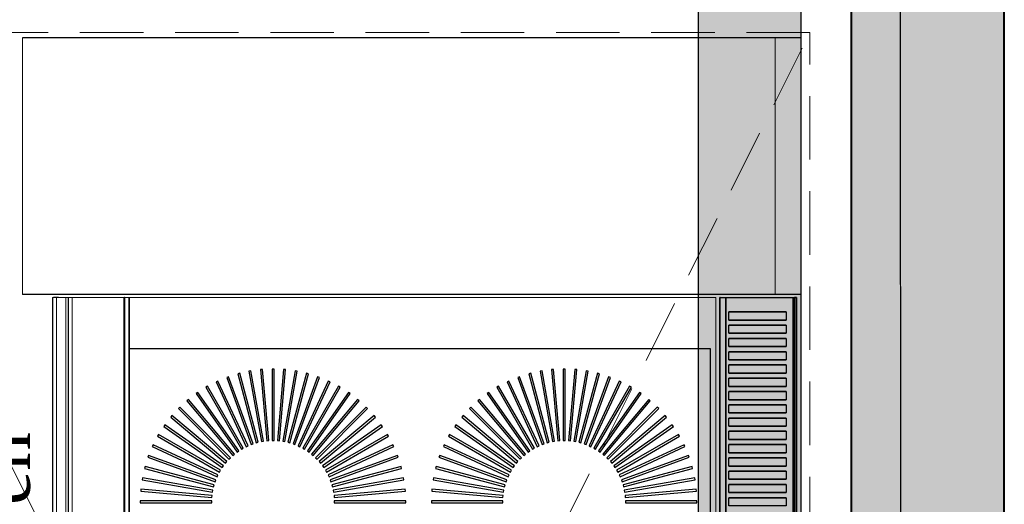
# Model space of a CAD drawing. Header units: millimetres. Extents: x 31882 to 271790, y -35693 to 24917.
# Tile 87 of 256: x 52875 to 53844, y 17766 to 18243. Entities that reach past the tile are written whole.
import ezdxf

# ---------------------------------------------------------------- set-up
doc = ezdxf.new("R2010")
doc.units = ezdxf.units.MM
doc.header["$MEASUREMENT"] = 0
doc.linetypes.add('( Dashed )', pattern=[0.75, 0.5, -0.25])
for name, color, linetype, lineweight in [('00 Structural', 2, 'Continuous', 25), ('A - TEXT', 7, 'Continuous', 13), ('CKD Equipments', 252, 'Continuous', 0), ('L5', 1, 'Continuous', 13), ('L8', 1, '( Dashed )', 15), ('WALL', 7, 'Continuous', 40)]:
    doc.layers.add(name, color=color, linetype=linetype, lineweight=lineweight)
for name, color, linetype in [('IQ_200_3D', 1, 'Continuous'), ('IQ_204_2D', 7, 'Continuous'), ('IQ_204_3D', 7, 'Continuous'), ('IQ_WHITE_3D', 7, 'Continuous'), ('xKAM-B3-01-Kitchen$0$A-FURN', 8, 'Continuous')]:
    doc.layers.add(name, color=color, linetype=linetype)
doc.styles.add('CKD_Dimension Text', font='BOOKOS.TTF', dxfattribs={"height": 50})

msp = doc.modelspace()

# ---------------------------------------------------------------- hatches: boundary and pattern name
at = {"ltscale": 0.25}
h = msp.add_hatch(color=206, dxfattribs=at)
h.dxf.hatch_style = 1
h.paths.add_polyline_path([(53741.59, 15081.84), (53741.6, 15001.99), (53843.76, 15001.99), (53843.53, 21116.32), (53741.36, 21116.32), (53741.59, 15155.85)])
h = msp.add_hatch(color=206, dxfattribs=at)
h.dxf.hatch_style = 1
h.paths.add_polyline_path([(53542.38, 15081.72), (53542.38, 15002.31), (53643.98, 15002.31), (53643.98, 21082.65), (53542.38, 21082.65), (53542.38, 15155.31)])
at = {"ltscale": 0.25, "true_color": 0xadddf7}
h = msp.add_hatch(color=141, dxfattribs=at)
h.dxf.hatch_style = 1
h.paths.add_polyline_path([(53843.95, 21039.18), (53693.21, 21039.18), (53693.21, 14191.28), (53843.95, 14191.28)])

# ---------------------------------------------------------------- linework, layer by layer
at = {"layer": '00 Structural', "ltscale": 0.25}
for points in [[(53843.76, 15001.99), (53843.53, 21116.32), (53741.36, 21116.32), (53741.36, 21114.71)], [(53643.98, 15002.31), (53643.98, 21082.65), (53542.38, 21082.65), (53542.38, 21081.05)], [(53741.37, 20961.42), (53741.6, 15001.99)], [(53542.38, 20928.62), (53542.38, 15002.31)]]:
    msp.add_lwpolyline(points, dxfattribs=at)
at = {"layer": 'CKD Equipments'}
for p, q in [((52877.27, 18225.5), (52877.27, 17972.65)), ((53618.36, 17972.65), (53618.36, 18225.5)), ((53643.5, 18225.5), (53643.5, 17972.65))]:
    msp.add_line(p, q, dxfattribs=at)
at = {"layer": 'IQ_200_3D'}
for points, invisible_edges in [([(52912.56, 17969.58, 902.79), (52907.75, 17969.58, 896.93), (52907.75, 17165.14, 896.93), (52912.56, 17165.14, 902.79)], 10), ([(52977.32, 17969.58, 817.6), (52977.78, 17969.58, 816.98), (52977.78, 17165.14, 816.98), (52977.32, 17165.14, 817.6)], 2), ([(52977.78, 17969.58, 816.98), (52978.03, 17969.58, 816.26), (52978.03, 17165.14, 816.26), (52977.78, 17165.14, 816.98)], 10), ([(52978.04, 17969.58, 815.49), (52977.82, 17969.58, 814.76), (52977.82, 17165.14, 814.76), (52978.04, 17165.14, 815.49)], 8), ([(52978.03, 17969.58, 816.26), (52978.04, 17969.58, 815.49), (52978.04, 17165.14, 815.49), (52978.03, 17165.14, 816.26)], 10), ([(53564.12, 17969.58, 923.19), (53563.91, 17969.58, 922.66), (53563.91, 17567.36, 922.66), (53564.12, 17567.36, 923.19)], 2), ([(53563.91, 17969.58, 922.66), (53563.91, 17969.58, 922.09), (53563.91, 17567.36, 922.09), (53563.91, 17567.36, 922.66)], 10), ([(53563.91, 17969.58, 922.09), (53564.13, 17969.58, 921.57), (53564.13, 17567.36, 921.57), (53563.91, 17567.36, 922.09)], 10), ([(53564.12, 17969.58, 923.19), (53568.11, 17969.58, 929.18), (53568.11, 17567.36, 929.18), (53564.12, 17567.36, 923.19)], 2), ([(53564.13, 17969.58, 921.57), (53564.53, 17969.58, 921.16), (53564.53, 17567.36, 921.16), (53564.13, 17567.36, 921.57)], 10), ([(53564.53, 17969.58, 921.16), (53565.76, 17969.58, 920.68), (53565.76, 17567.36, 920.68), (53564.53, 17567.36, 921.16)], 10), ([(53565.76, 17969.58, 920.68), (53567.04, 17969.58, 920.34), (53567.04, 17567.36, 920.34), (53565.76, 17567.36, 920.68)], 10), ([(53567.04, 17969.58, 920.34), (53568.35, 17969.58, 920.14), (53568.35, 17567.36, 920.14), (53567.04, 17567.36, 920.34)], 10), ([(53568.11, 17969.58, 929.18), (53572.61, 17969.58, 934.79), (53572.61, 17955.5, 934.79), (53568.11, 17955.5, 929.18)], 14), ([(53568.35, 17969.58, 920.14), (53569.68, 17969.58, 920.08), (53569.68, 17567.36, 920.08), (53568.35, 17567.36, 920.14)], 8), ([(53572.61, 17969.58, 934.79), (53577.57, 17969.58, 940), (53577.57, 17955.5, 940), (53572.61, 17955.5, 934.79)], 10), ([(53577.57, 17969.58, 940), (53582.97, 17969.58, 944.76), (53582.97, 17955.5, 944.76), (53577.57, 17955.5, 940)], 10), ([(53582.97, 17969.58, 944.76), (53588.75, 17969.58, 949.04), (53588.75, 17955.5, 949.04), (53582.97, 17955.5, 944.76)], 10), ([(53588.75, 17969.58, 949.04), (53594.88, 17969.58, 952.8), (53594.88, 17955.5, 952.8), (53588.75, 17955.5, 949.04)], 10), ([(53594.88, 17969.58, 952.8), (53601.32, 17969.58, 956.03), (53601.32, 17955.5, 956.03), (53594.88, 17955.5, 952.8)], 10), ([(53601.32, 17969.58, 956.03), (53608, 17969.58, 958.68), (53608, 17955.5, 958.68), (53601.32, 17955.5, 956.03)], 10), ([(53608, 17969.58, 958.68), (53614.89, 17969.58, 960.75), (53614.89, 17955.5, 960.75), (53608, 17955.5, 958.68)], 10), ([(53614.89, 17969.58, 960.75), (53621.93, 17969.58, 962.22), (53621.93, 17955.5, 962.22), (53614.89, 17955.5, 960.75)], 10), ([(53621.93, 17969.58, 962.22), (53629.08, 17969.58, 963.08), (53629.08, 17955.5, 963.08), (53621.93, 17955.5, 962.22)], 10), ([(53629.08, 17969.58, 963.08), (53637.31, 17969.58, 963.32), (53637.31, 17955.5, 963.32), (53629.08, 17955.5, 963.08)], 12), ([(53636.1, 17969.58, 920.08), (53636.77, 17969.58, 920.06), (53636.77, 17567.36, 920.06), (53636.1, 17567.36, 920.08)], 2), ([(53636.77, 17969.58, 920.06), (53637.44, 17969.58, 920.15), (53637.44, 17567.36, 920.15), (53636.77, 17567.36, 920.06)], 10), ([(53638.07, 17969.58, 963.16), (53637.31, 17969.58, 963.32), (53637.31, 17567.36, 963.32), (53638.07, 17567.36, 963.16)], 8), ([(53637.44, 17969.58, 920.15), (53638.08, 17969.58, 920.35), (53638.08, 17567.36, 920.35), (53637.44, 17567.36, 920.15)], 10), ([(53638.72, 17969.58, 962.72), (53638.07, 17969.58, 963.16), (53638.07, 17567.36, 963.16), (53638.72, 17567.36, 962.72)], 10), ([(53638.08, 17969.58, 920.35), (53638.68, 17969.58, 920.66), (53638.68, 17567.36, 920.66), (53638.08, 17567.36, 920.35)], 10), ([(53638.68, 17969.58, 920.66), (53638.94, 17969.58, 920.97), (53638.94, 17567.36, 920.97), (53638.68, 17567.36, 920.66)], 10), ([(53639.15, 17969.58, 962.07), (53638.72, 17969.58, 962.72), (53638.72, 17567.36, 962.72), (53639.15, 17567.36, 962.07)], 10), ([(53638.94, 17969.58, 920.97), (53639.14, 17969.58, 921.32), (53639.14, 17567.36, 921.32), (53638.94, 17567.36, 920.97)], 10), ([(53639.14, 17969.58, 921.32), (53639.26, 17969.58, 921.7), (53639.26, 17567.36, 921.7), (53639.14, 17567.36, 921.32)], 10), ([(53639.3, 17969.58, 961.31), (53639.15, 17969.58, 962.07), (53639.15, 17567.36, 962.07), (53639.3, 17567.36, 961.31)], 2), ([(53639.26, 17969.58, 921.7), (53639.3, 17969.58, 922.11), (53639.3, 17567.36, 922.11), (53639.26, 17567.36, 921.7)], 8), ([(53568.11, 17955.5, 929.18), (53568.11, 17947.46, 929.18), (53572.61, 17947.46, 934.79), (53572.61, 17955.5, 934.79)], 11), ([(53629.08, 17955.5, 963.08), (53629.08, 17947.46, 963.08), (53637.31, 17947.46, 963.32), (53637.31, 17955.5, 963.32)], 10), ([(53572.61, 17947.46, 934.79), (53577.57, 17947.46, 940), (53577.57, 17942.43, 940), (53572.61, 17942.43, 934.79)], 10), ([(53577.57, 17947.46, 940), (53582.97, 17947.46, 944.76), (53582.97, 17942.43, 944.76), (53577.57, 17942.43, 940)], 10), ([(53582.97, 17947.46, 944.76), (53588.75, 17947.46, 949.04), (53588.75, 17942.43, 949.04), (53582.97, 17942.43, 944.76)], 10), ([(53588.75, 17947.46, 949.04), (53594.88, 17947.46, 952.8), (53594.88, 17942.43, 952.8), (53588.75, 17942.43, 949.04)], 10), ([(53594.88, 17947.46, 952.8), (53601.32, 17947.46, 956.03), (53601.32, 17942.43, 956.03), (53594.88, 17942.43, 952.8)], 10), ([(53601.32, 17947.46, 956.03), (53608, 17947.46, 958.68), (53608, 17942.43, 958.68), (53601.32, 17942.43, 956.03)], 10), ([(53608, 17947.46, 958.68), (53614.89, 17947.46, 960.75), (53614.89, 17942.43, 960.75), (53608, 17942.43, 958.68)], 10), ([(53614.89, 17947.46, 960.75), (53621.93, 17947.46, 962.22), (53621.93, 17942.43, 962.22), (53614.89, 17942.43, 960.75)], 10), ([(53621.93, 17947.46, 962.22), (53629.08, 17947.46, 963.08), (53629.08, 17942.43, 963.08), (53621.93, 17942.43, 962.22)], 10), ([(53637.31, 17947.46, 963.32), (53637.31, 17942.43, 963.32), (53629.08, 17942.43, 963.08), (53629.08, 17947.46, 963.08)], 14), ([(53568.11, 17942.43, 929.18), (53568.11, 17934.39, 929.18), (53572.61, 17934.39, 934.79), (53572.61, 17942.43, 934.79)], 11), ([(53629.08, 17942.43, 963.08), (53629.08, 17934.39, 963.08), (53637.31, 17934.39, 963.32), (53637.31, 17942.43, 963.32)], 10), ([(53568.11, 17929.36, 929.18), (53568.11, 17921.31, 929.18), (53572.61, 17921.31, 934.79), (53572.61, 17929.36, 934.79)], 11), ([(53572.61, 17934.39, 934.79), (53577.57, 17934.39, 940), (53577.57, 17929.36, 940), (53572.61, 17929.36, 934.79)], 10), ([(53577.57, 17934.39, 940), (53582.97, 17934.39, 944.76), (53582.97, 17929.36, 944.76), (53577.57, 17929.36, 940)], 10), ([(53582.97, 17934.39, 944.76), (53588.75, 17934.39, 949.04), (53588.75, 17929.36, 949.04), (53582.97, 17929.36, 944.76)], 10), ([(53588.75, 17934.39, 949.04), (53594.88, 17934.39, 952.8), (53594.88, 17929.36, 952.8), (53588.75, 17929.36, 949.04)], 10), ([(53594.88, 17934.39, 952.8), (53601.32, 17934.39, 956.03), (53601.32, 17929.36, 956.03), (53594.88, 17929.36, 952.8)], 10), ([(53601.32, 17934.39, 956.03), (53608, 17934.39, 958.68), (53608, 17929.36, 958.68), (53601.32, 17929.36, 956.03)], 10), ([(53608, 17934.39, 958.68), (53614.89, 17934.39, 960.75), (53614.89, 17929.36, 960.75), (53608, 17929.36, 958.68)], 10), ([(53614.89, 17934.39, 960.75), (53621.93, 17934.39, 962.22), (53621.93, 17929.36, 962.22), (53614.89, 17929.36, 960.75)], 10), ([(53621.93, 17934.39, 962.22), (53629.08, 17934.39, 963.08), (53629.08, 17929.36, 963.08), (53621.93, 17929.36, 962.22)], 10), ([(53637.31, 17934.39, 963.32), (53637.31, 17929.36, 963.32), (53629.08, 17929.36, 963.08), (53629.08, 17934.39, 963.08)], 14), ([(53629.08, 17929.36, 963.08), (53629.08, 17921.31, 963.08), (53637.31, 17921.31, 963.32), (53637.31, 17929.36, 963.32)], 10), ([(53568.11, 17916.29, 929.18), (53568.11, 17908.24, 929.18), (53572.61, 17908.24, 934.79), (53572.61, 17916.29, 934.79)], 11), ([(53572.61, 17921.31, 934.79), (53577.57, 17921.31, 940), (53577.57, 17916.29, 940), (53572.61, 17916.29, 934.79)], 10), ([(53577.57, 17921.31, 940), (53582.97, 17921.31, 944.76), (53582.97, 17916.29, 944.76), (53577.57, 17916.29, 940)], 10), ([(53582.97, 17921.31, 944.76), (53588.75, 17921.31, 949.04), (53588.75, 17916.29, 949.04), (53582.97, 17916.29, 944.76)], 10), ([(53588.75, 17921.31, 949.04), (53594.88, 17921.31, 952.8), (53594.88, 17916.29, 952.8), (53588.75, 17916.29, 949.04)], 10), ([(53594.88, 17921.31, 952.8), (53601.32, 17921.31, 956.03), (53601.32, 17916.29, 956.03), (53594.88, 17916.29, 952.8)], 10), ([(53601.32, 17921.31, 956.03), (53608, 17921.31, 958.68), (53608, 17916.29, 958.68), (53601.32, 17916.29, 956.03)], 10), ([(53608, 17921.31, 958.68), (53614.89, 17921.31, 960.75), (53614.89, 17916.29, 960.75), (53608, 17916.29, 958.68)], 10), ([(53614.89, 17921.31, 960.75), (53621.93, 17921.31, 962.22), (53621.93, 17916.29, 962.22), (53614.89, 17916.29, 960.75)], 10), ([(53621.93, 17921.31, 962.22), (53629.08, 17921.31, 963.08), (53629.08, 17916.29, 963.08), (53621.93, 17916.29, 962.22)], 10), ([(53637.31, 17921.31, 963.32), (53637.31, 17916.29, 963.32), (53629.08, 17916.29, 963.08), (53629.08, 17921.31, 963.08)], 14), ([(53629.08, 17916.29, 963.08), (53629.08, 17908.24, 963.08), (53637.31, 17908.24, 963.32), (53637.31, 17916.29, 963.32)], 10), ([(53572.61, 17908.24, 934.79), (53577.57, 17908.24, 940), (53577.57, 17903.21, 940), (53572.61, 17903.21, 934.79)], 10), ([(53577.57, 17908.24, 940), (53582.97, 17908.24, 944.76), (53582.97, 17903.21, 944.76), (53577.57, 17903.21, 940)], 10), ([(53582.97, 17908.24, 944.76), (53588.75, 17908.24, 949.04), (53588.75, 17903.21, 949.04), (53582.97, 17903.21, 944.76)], 10), ([(53588.75, 17908.24, 949.04), (53594.88, 17908.24, 952.8), (53594.88, 17903.21, 952.8), (53588.75, 17903.21, 949.04)], 10), ([(53594.88, 17908.24, 952.8), (53601.32, 17908.24, 956.03), (53601.32, 17903.21, 956.03), (53594.88, 17903.21, 952.8)], 10), ([(53601.32, 17908.24, 956.03), (53608, 17908.24, 958.68), (53608, 17903.21, 958.68), (53601.32, 17903.21, 956.03)], 10), ([(53608, 17908.24, 958.68), (53614.89, 17908.24, 960.75), (53614.89, 17903.21, 960.75), (53608, 17903.21, 958.68)], 10), ([(53614.89, 17908.24, 960.75), (53621.93, 17908.24, 962.22), (53621.93, 17903.21, 962.22), (53614.89, 17903.21, 960.75)], 10), ([(53621.93, 17908.24, 962.22), (53629.08, 17908.24, 963.08), (53629.08, 17903.21, 963.08), (53621.93, 17903.21, 962.22)], 10), ([(53637.31, 17908.24, 963.32), (53637.31, 17903.21, 963.32), (53629.08, 17903.21, 963.08), (53629.08, 17908.24, 963.08)], 14), ([(53568.11, 17903.21, 929.18), (53568.11, 17895.17, 929.18), (53572.61, 17895.17, 934.79), (53572.61, 17903.21, 934.79)], 11), ([(53629.08, 17903.21, 963.08), (53629.08, 17895.17, 963.08), (53637.31, 17895.17, 963.32), (53637.31, 17903.21, 963.32)], 10), ([(53568.11, 17890.14, 929.18), (53568.11, 17882.1, 929.18), (53572.61, 17882.1, 934.79), (53572.61, 17890.14, 934.79)], 11), ([(53572.61, 17895.17, 934.79), (53577.57, 17895.17, 940), (53577.57, 17890.14, 940), (53572.61, 17890.14, 934.79)], 10), ([(53577.57, 17895.17, 940), (53582.97, 17895.17, 944.76), (53582.97, 17890.14, 944.76), (53577.57, 17890.14, 940)], 10), ([(53582.97, 17895.17, 944.76), (53588.75, 17895.17, 949.04), (53588.75, 17890.14, 949.04), (53582.97, 17890.14, 944.76)], 10), ([(53588.75, 17895.17, 949.04), (53594.88, 17895.17, 952.8), (53594.88, 17890.14, 952.8), (53588.75, 17890.14, 949.04)], 10), ([(53594.88, 17895.17, 952.8), (53601.32, 17895.17, 956.03), (53601.32, 17890.14, 956.03), (53594.88, 17890.14, 952.8)], 10), ([(53601.32, 17895.17, 956.03), (53608, 17895.17, 958.68), (53608, 17890.14, 958.68), (53601.32, 17890.14, 956.03)], 10), ([(53608, 17895.17, 958.68), (53614.89, 17895.17, 960.75), (53614.89, 17890.14, 960.75), (53608, 17890.14, 958.68)], 10), ([(53614.89, 17895.17, 960.75), (53621.93, 17895.17, 962.22), (53621.93, 17890.14, 962.22), (53614.89, 17890.14, 960.75)], 10), ([(53621.93, 17895.17, 962.22), (53629.08, 17895.17, 963.08), (53629.08, 17890.14, 963.08), (53621.93, 17890.14, 962.22)], 10), ([(53637.31, 17895.17, 963.32), (53637.31, 17890.14, 963.32), (53629.08, 17890.14, 963.08), (53629.08, 17895.17, 963.08)], 14), ([(53629.08, 17890.14, 963.08), (53629.08, 17882.1, 963.08), (53637.31, 17882.1, 963.32), (53637.31, 17890.14, 963.32)], 10), ([(53568.11, 17877.07, 929.18), (53568.11, 17869.02, 929.18), (53572.61, 17869.02, 934.79), (53572.61, 17877.07, 934.79)], 11), ([(53572.61, 17882.1, 934.79), (53577.57, 17882.1, 940), (53577.57, 17877.07, 940), (53572.61, 17877.07, 934.79)], 10), ([(53577.57, 17882.1, 940), (53582.97, 17882.1, 944.76), (53582.97, 17877.07, 944.76), (53577.57, 17877.07, 940)], 10), ([(53582.97, 17882.1, 944.76), (53588.75, 17882.1, 949.04), (53588.75, 17877.07, 949.04), (53582.97, 17877.07, 944.76)], 10), ([(53588.75, 17882.1, 949.04), (53594.88, 17882.1, 952.8), (53594.88, 17877.07, 952.8), (53588.75, 17877.07, 949.04)], 10), ([(53594.88, 17882.1, 952.8), (53601.32, 17882.1, 956.03), (53601.32, 17877.07, 956.03), (53594.88, 17877.07, 952.8)], 10), ([(53601.32, 17882.1, 956.03), (53608, 17882.1, 958.68), (53608, 17877.07, 958.68), (53601.32, 17877.07, 956.03)], 10), ([(53608, 17882.1, 958.68), (53614.89, 17882.1, 960.75), (53614.89, 17877.07, 960.75), (53608, 17877.07, 958.68)], 10), ([(53614.89, 17882.1, 960.75), (53621.93, 17882.1, 962.22), (53621.93, 17877.07, 962.22), (53614.89, 17877.07, 960.75)], 10), ([(53621.93, 17882.1, 962.22), (53629.08, 17882.1, 963.08), (53629.08, 17877.07, 963.08), (53621.93, 17877.07, 962.22)], 10), ([(53637.31, 17882.1, 963.32), (53637.31, 17877.07, 963.32), (53629.08, 17877.07, 963.08), (53629.08, 17882.1, 963.08)], 14), ([(53629.08, 17877.07, 963.08), (53629.08, 17869.02, 963.08), (53637.31, 17869.02, 963.32), (53637.31, 17877.07, 963.32)], 10), ([(53572.61, 17869.02, 934.79), (53577.57, 17869.02, 940), (53577.57, 17864, 940), (53572.61, 17864, 934.79)], 10), ([(53577.57, 17869.02, 940), (53582.97, 17869.02, 944.76), (53582.97, 17864, 944.76), (53577.57, 17864, 940)], 10), ([(53582.97, 17869.02, 944.76), (53588.75, 17869.02, 949.04), (53588.75, 17864, 949.04), (53582.97, 17864, 944.76)], 10), ([(53588.75, 17869.02, 949.04), (53594.88, 17869.02, 952.8), (53594.88, 17864, 952.8), (53588.75, 17864, 949.04)], 10), ([(53594.88, 17869.02, 952.8), (53601.32, 17869.02, 956.03), (53601.32, 17864, 956.03), (53594.88, 17864, 952.8)], 10), ([(53601.32, 17869.02, 956.03), (53608, 17869.02, 958.68), (53608, 17864, 958.68), (53601.32, 17864, 956.03)], 10), ([(53608, 17869.02, 958.68), (53614.89, 17869.02, 960.75), (53614.89, 17864, 960.75), (53608, 17864, 958.68)], 10), ([(53614.89, 17869.02, 960.75), (53621.93, 17869.02, 962.22), (53621.93, 17864, 962.22), (53614.89, 17864, 960.75)], 10), ([(53621.93, 17869.02, 962.22), (53629.08, 17869.02, 963.08), (53629.08, 17864, 963.08), (53621.93, 17864, 962.22)], 10), ([(53637.31, 17869.02, 963.32), (53637.31, 17864, 963.32), (53629.08, 17864, 963.08), (53629.08, 17869.02, 963.08)], 14), ([(53568.11, 17864, 929.18), (53568.11, 17855.95, 929.18), (53572.61, 17855.95, 934.79), (53572.61, 17864, 934.79)], 11), ([(53629.08, 17864, 963.08), (53629.08, 17855.95, 963.08), (53637.31, 17855.95, 963.32), (53637.31, 17864, 963.32)], 10), ([(53568.11, 17850.92, 929.18), (53568.11, 17842.88, 929.18), (53572.61, 17842.88, 934.79), (53572.61, 17850.92, 934.79)], 11), ([(53572.61, 17855.95, 934.79), (53577.57, 17855.95, 940), (53577.57, 17850.92, 940), (53572.61, 17850.92, 934.79)], 10), ([(53577.57, 17855.95, 940), (53582.97, 17855.95, 944.76), (53582.97, 17850.92, 944.76), (53577.57, 17850.92, 940)], 10), ([(53582.97, 17855.95, 944.76), (53588.75, 17855.95, 949.04), (53588.75, 17850.92, 949.04), (53582.97, 17850.92, 944.76)], 10), ([(53588.75, 17855.95, 949.04), (53594.88, 17855.95, 952.8), (53594.88, 17850.92, 952.8), (53588.75, 17850.92, 949.04)], 10), ([(53594.88, 17855.95, 952.8), (53601.32, 17855.95, 956.03), (53601.32, 17850.92, 956.03), (53594.88, 17850.92, 952.8)], 10), ([(53601.32, 17855.95, 956.03), (53608, 17855.95, 958.68), (53608, 17850.92, 958.68), (53601.32, 17850.92, 956.03)], 10), ([(53608, 17855.95, 958.68), (53614.89, 17855.95, 960.75), (53614.89, 17850.92, 960.75), (53608, 17850.92, 958.68)], 10), ([(53614.89, 17855.95, 960.75), (53621.93, 17855.95, 962.22), (53621.93, 17850.92, 962.22), (53614.89, 17850.92, 960.75)], 10), ([(53621.93, 17855.95, 962.22), (53629.08, 17855.95, 963.08), (53629.08, 17850.92, 963.08), (53621.93, 17850.92, 962.22)], 10), ([(53637.31, 17855.95, 963.32), (53637.31, 17850.92, 963.32), (53629.08, 17850.92, 963.08), (53629.08, 17855.95, 963.08)], 14), ([(53629.08, 17850.92, 963.08), (53629.08, 17842.88, 963.08), (53637.31, 17842.88, 963.32), (53637.31, 17850.92, 963.32)], 10), ([(53572.61, 17842.88, 934.79), (53577.57, 17842.88, 940), (53577.57, 17837.85, 940), (53572.61, 17837.85, 934.79)], 10), ([(53577.57, 17842.88, 940), (53582.97, 17842.88, 944.76), (53582.97, 17837.85, 944.76), (53577.57, 17837.85, 940)], 10), ([(53582.97, 17842.88, 944.76), (53588.75, 17842.88, 949.04), (53588.75, 17837.85, 949.04), (53582.97, 17837.85, 944.76)], 10), ([(53588.75, 17842.88, 949.04), (53594.88, 17842.88, 952.8), (53594.88, 17837.85, 952.8), (53588.75, 17837.85, 949.04)], 10), ([(53594.88, 17842.88, 952.8), (53601.32, 17842.88, 956.03), (53601.32, 17837.85, 956.03), (53594.88, 17837.85, 952.8)], 10), ([(53601.32, 17842.88, 956.03), (53608, 17842.88, 958.68), (53608, 17837.85, 958.68), (53601.32, 17837.85, 956.03)], 10), ([(53608, 17842.88, 958.68), (53614.89, 17842.88, 960.75), (53614.89, 17837.85, 960.75), (53608, 17837.85, 958.68)], 10), ([(53614.89, 17842.88, 960.75), (53621.93, 17842.88, 962.22), (53621.93, 17837.85, 962.22), (53614.89, 17837.85, 960.75)], 10), ([(53621.93, 17842.88, 962.22), (53629.08, 17842.88, 963.08), (53629.08, 17837.85, 963.08), (53621.93, 17837.85, 962.22)], 10), ([(53637.31, 17842.88, 963.32), (53637.31, 17837.85, 963.32), (53629.08, 17837.85, 963.08), (53629.08, 17842.88, 963.08)], 14), ([(53568.11, 17837.85, 929.18), (53568.11, 17829.81, 929.18), (53572.61, 17829.81, 934.79), (53572.61, 17837.85, 934.79)], 11), ([(53572.61, 17829.81, 934.79), (53577.57, 17829.81, 940), (53577.57, 17824.78, 940), (53572.61, 17824.78, 934.79)], 10), ([(53577.57, 17829.81, 940), (53582.97, 17829.81, 944.76), (53582.97, 17824.78, 944.76), (53577.57, 17824.78, 940)], 10), ([(53582.97, 17829.81, 944.76), (53588.75, 17829.81, 949.04), (53588.75, 17824.78, 949.04), (53582.97, 17824.78, 944.76)], 10), ([(53588.75, 17829.81, 949.04), (53594.88, 17829.81, 952.8), (53594.88, 17824.78, 952.8), (53588.75, 17824.78, 949.04)], 10), ([(53594.88, 17829.81, 952.8), (53601.32, 17829.81, 956.03), (53601.32, 17824.78, 956.03), (53594.88, 17824.78, 952.8)], 10), ([(53601.32, 17829.81, 956.03), (53608, 17829.81, 958.68), (53608, 17824.78, 958.68), (53601.32, 17824.78, 956.03)], 10), ([(53608, 17829.81, 958.68), (53614.89, 17829.81, 960.75), (53614.89, 17824.78, 960.75), (53608, 17824.78, 958.68)], 10), ([(53614.89, 17829.81, 960.75), (53621.93, 17829.81, 962.22), (53621.93, 17824.78, 962.22), (53614.89, 17824.78, 960.75)], 10), ([(53621.93, 17829.81, 962.22), (53629.08, 17829.81, 963.08), (53629.08, 17824.78, 963.08), (53621.93, 17824.78, 962.22)], 10), ([(53629.08, 17837.85, 963.08), (53629.08, 17829.81, 963.08), (53637.31, 17829.81, 963.32), (53637.31, 17837.85, 963.32)], 10), ([(53637.31, 17829.81, 963.32), (53637.31, 17824.78, 963.32), (53629.08, 17824.78, 963.08), (53629.08, 17829.81, 963.08)], 14), ([(53568.11, 17824.78, 929.18), (53568.11, 17816.74, 929.18), (53572.61, 17816.74, 934.79), (53572.61, 17824.78, 934.79)], 11), ([(53629.08, 17824.78, 963.08), (53629.08, 17816.74, 963.08), (53637.31, 17816.74, 963.32), (53637.31, 17824.78, 963.32)], 10), ([(53568.11, 17811.71, 929.18), (53568.11, 17803.66, 929.18), (53572.61, 17803.66, 934.79), (53572.61, 17811.71, 934.79)], 11), ([(53572.61, 17816.74, 934.79), (53577.57, 17816.74, 940), (53577.57, 17811.71, 940), (53572.61, 17811.71, 934.79)], 10), ([(53577.57, 17816.74, 940), (53582.97, 17816.74, 944.76), (53582.97, 17811.71, 944.76), (53577.57, 17811.71, 940)], 10), ([(53582.97, 17816.74, 944.76), (53588.75, 17816.74, 949.04), (53588.75, 17811.71, 949.04), (53582.97, 17811.71, 944.76)], 10), ([(53588.75, 17816.74, 949.04), (53594.88, 17816.74, 952.8), (53594.88, 17811.71, 952.8), (53588.75, 17811.71, 949.04)], 10), ([(53594.88, 17816.74, 952.8), (53601.32, 17816.74, 956.03), (53601.32, 17811.71, 956.03), (53594.88, 17811.71, 952.8)], 10), ([(53601.32, 17816.74, 956.03), (53608, 17816.74, 958.68), (53608, 17811.71, 958.68), (53601.32, 17811.71, 956.03)], 10), ([(53608, 17816.74, 958.68), (53614.89, 17816.74, 960.75), (53614.89, 17811.71, 960.75), (53608, 17811.71, 958.68)], 10), ([(53614.89, 17816.74, 960.75), (53621.93, 17816.74, 962.22), (53621.93, 17811.71, 962.22), (53614.89, 17811.71, 960.75)], 10), ([(53621.93, 17816.74, 962.22), (53629.08, 17816.74, 963.08), (53629.08, 17811.71, 963.08), (53621.93, 17811.71, 962.22)], 10), ([(53637.31, 17816.74, 963.32), (53637.31, 17811.71, 963.32), (53629.08, 17811.71, 963.08), (53629.08, 17816.74, 963.08)], 14), ([(53629.08, 17811.71, 963.08), (53629.08, 17803.66, 963.08), (53637.31, 17803.66, 963.32), (53637.31, 17811.71, 963.32)], 10), ([(53572.61, 17803.66, 934.79), (53577.57, 17803.66, 940), (53577.57, 17798.64, 940), (53572.61, 17798.64, 934.79)], 10), ([(53577.57, 17803.66, 940), (53582.97, 17803.66, 944.76), (53582.97, 17798.64, 944.76), (53577.57, 17798.64, 940)], 10), ([(53582.97, 17803.66, 944.76), (53588.75, 17803.66, 949.04), (53588.75, 17798.64, 949.04), (53582.97, 17798.64, 944.76)], 10), ([(53588.75, 17803.66, 949.04), (53594.88, 17803.66, 952.8), (53594.88, 17798.64, 952.8), (53588.75, 17798.64, 949.04)], 10), ([(53594.88, 17803.66, 952.8), (53601.32, 17803.66, 956.03), (53601.32, 17798.64, 956.03), (53594.88, 17798.64, 952.8)], 10), ([(53601.32, 17803.66, 956.03), (53608, 17803.66, 958.68), (53608, 17798.64, 958.68), (53601.32, 17798.64, 956.03)], 10), ([(53608, 17803.66, 958.68), (53614.89, 17803.66, 960.75), (53614.89, 17798.64, 960.75), (53608, 17798.64, 958.68)], 10), ([(53614.89, 17803.66, 960.75), (53621.93, 17803.66, 962.22), (53621.93, 17798.64, 962.22), (53614.89, 17798.64, 960.75)], 10), ([(53621.93, 17803.66, 962.22), (53629.08, 17803.66, 963.08), (53629.08, 17798.64, 963.08), (53621.93, 17798.64, 962.22)], 10), ([(53637.31, 17803.66, 963.32), (53637.31, 17798.64, 963.32), (53629.08, 17798.64, 963.08), (53629.08, 17803.66, 963.08)], 14), ([(53568.11, 17798.64, 929.18), (53568.11, 17790.59, 929.18), (53572.61, 17790.59, 934.79), (53572.61, 17798.64, 934.79)], 11), ([(53572.61, 17790.59, 934.79), (53577.57, 17790.59, 940), (53577.57, 17785.56, 940), (53572.61, 17785.56, 934.79)], 10), ([(53577.57, 17790.59, 940), (53582.97, 17790.59, 944.76), (53582.97, 17785.56, 944.76), (53577.57, 17785.56, 940)], 10), ([(53582.97, 17790.59, 944.76), (53588.75, 17790.59, 949.04), (53588.75, 17785.56, 949.04), (53582.97, 17785.56, 944.76)], 10), ([(53588.75, 17790.59, 949.04), (53594.88, 17790.59, 952.8), (53594.88, 17785.56, 952.8), (53588.75, 17785.56, 949.04)], 10), ([(53594.88, 17790.59, 952.8), (53601.32, 17790.59, 956.03), (53601.32, 17785.56, 956.03), (53594.88, 17785.56, 952.8)], 10), ([(53601.32, 17790.59, 956.03), (53608, 17790.59, 958.68), (53608, 17785.56, 958.68), (53601.32, 17785.56, 956.03)], 10), ([(53608, 17790.59, 958.68), (53614.89, 17790.59, 960.75), (53614.89, 17785.56, 960.75), (53608, 17785.56, 958.68)], 10), ([(53614.89, 17790.59, 960.75), (53621.93, 17790.59, 962.22), (53621.93, 17785.56, 962.22), (53614.89, 17785.56, 960.75)], 10), ([(53621.93, 17790.59, 962.22), (53629.08, 17790.59, 963.08), (53629.08, 17785.56, 963.08), (53621.93, 17785.56, 962.22)], 10), ([(53629.08, 17798.64, 963.08), (53629.08, 17790.59, 963.08), (53637.31, 17790.59, 963.32), (53637.31, 17798.64, 963.32)], 10), ([(53637.31, 17790.59, 963.32), (53637.31, 17785.56, 963.32), (53629.08, 17785.56, 963.08), (53629.08, 17790.59, 963.08)], 14), ([(53568.11, 17785.56, 929.18), (53568.11, 17777.52, 929.18), (53572.61, 17777.52, 934.79), (53572.61, 17785.56, 934.79)], 11), ([(53629.08, 17785.56, 963.08), (53629.08, 17777.52, 963.08), (53637.31, 17777.52, 963.32), (53637.31, 17785.56, 963.32)], 10), ([(53568.11, 17772.49, 929.18), (53568.11, 17764.45, 929.18), (53572.61, 17764.45, 934.79), (53572.61, 17772.49, 934.79)], 11), ([(53572.61, 17777.52, 934.79), (53577.57, 17777.52, 940), (53577.57, 17772.49, 940), (53572.61, 17772.49, 934.79)], 10), ([(53577.57, 17777.52, 940), (53582.97, 17777.52, 944.76), (53582.97, 17772.49, 944.76), (53577.57, 17772.49, 940)], 10), ([(53582.97, 17777.52, 944.76), (53588.75, 17777.52, 949.04), (53588.75, 17772.49, 949.04), (53582.97, 17772.49, 944.76)], 10), ([(53588.75, 17777.52, 949.04), (53594.88, 17777.52, 952.8), (53594.88, 17772.49, 952.8), (53588.75, 17772.49, 949.04)], 10), ([(53594.88, 17777.52, 952.8), (53601.32, 17777.52, 956.03), (53601.32, 17772.49, 956.03), (53594.88, 17772.49, 952.8)], 10), ([(53601.32, 17777.52, 956.03), (53608, 17777.52, 958.68), (53608, 17772.49, 958.68), (53601.32, 17772.49, 956.03)], 10), ([(53608, 17777.52, 958.68), (53614.89, 17777.52, 960.75), (53614.89, 17772.49, 960.75), (53608, 17772.49, 958.68)], 10), ([(53614.89, 17777.52, 960.75), (53621.93, 17777.52, 962.22), (53621.93, 17772.49, 962.22), (53614.89, 17772.49, 960.75)], 10), ([(53621.93, 17777.52, 962.22), (53629.08, 17777.52, 963.08), (53629.08, 17772.49, 963.08), (53621.93, 17772.49, 962.22)], 10), ([(53637.31, 17777.52, 963.32), (53637.31, 17772.49, 963.32), (53629.08, 17772.49, 963.08), (53629.08, 17777.52, 963.08)], 14), ([(53629.08, 17772.49, 963.08), (53629.08, 17764.45, 963.08), (53637.31, 17764.45, 963.32), (53637.31, 17772.49, 963.32)], 10)]:
    msp.add_3dface(points, dxfattribs=dict(at, invisible_edges=invisible_edges))
for points in [[(52982.17, 17969.58, 664.21), (52982.17, 17969.58, 905), (52982.17, 17165.14, 905), (52982.17, 17165.14, 664.21)], [(53569.68, 17969.58, 920.08), (53636.1, 17969.58, 920.08), (53636.1, 17567.36, 920.08), (53569.68, 17567.36, 920.08)], [(53639.3, 17969.58, 922.11), (53639.3, 17969.58, 961.31), (53639.3, 17567.36, 961.31), (53639.3, 17567.36, 922.11)]]:
    msp.add_3dface(points, dxfattribs=at)
at = {"layer": 'IQ_204_2D'}
for points in [[(53639.3, 17969.58), (53639.3, 17567.36), (53563.88, 17567.36), (53563.88, 17969.58)], [(53629.08, 17955.5), (53629.08, 17947.46), (53572.61, 17947.46), (53572.61, 17955.5)], [(53629.08, 17942.43), (53629.08, 17934.39), (53572.61, 17934.39), (53572.61, 17942.43)], [(53629.08, 17929.36), (53629.08, 17921.31), (53572.61, 17921.31), (53572.61, 17929.36)], [(53554.33, 17919.3), (53554.33, 17215.42), (52982.17, 17215.42), (52982.17, 17919.3)], [(53629.08, 17916.29), (53629.08, 17908.24), (53572.61, 17908.24), (53572.61, 17916.29)], [(53102.24, 17897.38), (53100.26, 17897.03), (53112.48, 17827.71), (53114.46, 17828.06)], [(53113.56, 17898.78), (53111.56, 17898.61), (53117.69, 17828.49), (53119.69, 17828.66)], [(53124.96, 17899.19), (53122.95, 17899.19), (53122.95, 17828.8), (53124.96, 17828.8)], [(53136.35, 17898.61), (53134.34, 17898.78), (53128.21, 17828.66), (53130.21, 17828.49)], [(53147.64, 17897.03), (53145.66, 17897.38), (53133.44, 17828.06), (53135.42, 17827.71)], [(53388.82, 17897.38), (53386.84, 17897.03), (53399.07, 17827.71), (53401.05, 17828.06)], [(53400.14, 17898.78), (53398.14, 17898.61), (53404.27, 17828.49), (53406.28, 17828.66)], [(53411.54, 17899.19), (53409.53, 17899.19), (53409.53, 17828.8), (53411.54, 17828.8)], [(53422.93, 17898.61), (53420.93, 17898.78), (53414.79, 17828.66), (53416.79, 17828.49)], [(53434.22, 17897.03), (53432.24, 17897.38), (53420.02, 17828.06), (53422, 17827.71)], [(53629.08, 17903.21), (53629.08, 17895.17), (53572.61, 17895.17), (53572.61, 17903.21)], [(53069.62, 17887.37), (53067.79, 17886.52), (53097.54, 17822.72), (53099.36, 17823.57)], [(53080.19, 17891.65), (53078.3, 17890.96), (53102.37, 17824.82), (53104.26, 17825.51)], [(53091.09, 17895), (53089.15, 17894.48), (53107.36, 17826.49), (53109.31, 17827.01)], [(53158.76, 17894.48), (53156.81, 17895), (53138.6, 17827.01), (53140.54, 17826.49)], [(53169.61, 17890.96), (53167.72, 17891.65), (53143.64, 17825.51), (53145.53, 17824.82)], [(53180.11, 17886.52), (53178.29, 17887.37), (53148.54, 17823.57), (53150.36, 17822.72)], [(53356.2, 17887.37), (53354.38, 17886.52), (53384.12, 17822.72), (53385.95, 17823.57)], [(53366.77, 17891.65), (53364.88, 17890.96), (53388.95, 17824.82), (53390.84, 17825.51)], [(53377.67, 17895), (53375.73, 17894.48), (53393.95, 17826.49), (53395.89, 17827.01)], [(53445.34, 17894.48), (53443.4, 17895), (53425.18, 17827.01), (53427.12, 17826.49)], [(53456.19, 17890.96), (53454.3, 17891.65), (53430.22, 17825.51), (53432.11, 17824.82)], [(53466.69, 17886.52), (53464.87, 17887.37), (53435.12, 17823.57), (53436.94, 17822.72)], [(53629.08, 17890.14), (53629.08, 17882.1), (53572.61, 17882.1), (53572.61, 17890.14)], [(53059.46, 17882.18), (53057.72, 17881.18), (53092.91, 17820.22), (53094.66, 17821.22)], [(53190.18, 17881.18), (53188.44, 17882.18), (53153.25, 17821.22), (53154.99, 17820.22)], [(53346.04, 17882.18), (53344.3, 17881.18), (53379.5, 17820.22), (53381.24, 17821.22)], [(53476.77, 17881.18), (53475.02, 17882.18), (53439.83, 17821.22), (53441.57, 17820.22)], [(53629.08, 17877.07), (53629.08, 17869.02), (53572.61, 17869.02), (53572.61, 17877.07)], [(53040.7, 17869.25), (53039.15, 17867.96), (53084.4, 17814.04), (53085.94, 17815.33)], [(53049.8, 17876.13), (53048.15, 17874.97), (53088.52, 17817.31), (53090.17, 17818.47)], [(53199.75, 17874.97), (53198.11, 17876.13), (53157.73, 17818.47), (53159.38, 17817.31)], [(53208.75, 17867.96), (53207.21, 17869.25), (53161.96, 17815.33), (53163.5, 17814.04)], [(53327.28, 17869.25), (53325.74, 17867.96), (53370.98, 17814.04), (53372.52, 17815.33)], [(53336.38, 17876.13), (53334.73, 17874.97), (53375.1, 17817.31), (53376.75, 17818.47)], [(53486.34, 17874.97), (53484.69, 17876.13), (53444.32, 17818.47), (53445.96, 17817.31)], [(53495.33, 17867.96), (53493.79, 17869.25), (53448.54, 17815.33), (53450.09, 17814.04)], [(53032.23, 17861.61), (53030.81, 17860.19), (53080.58, 17810.42), (53082, 17811.84)], [(53217.1, 17860.19), (53215.67, 17861.61), (53165.9, 17811.84), (53167.32, 17810.42)], [(53318.81, 17861.61), (53317.39, 17860.19), (53367.16, 17810.42), (53368.58, 17811.84)], [(53503.68, 17860.19), (53502.26, 17861.61), (53452.48, 17811.84), (53453.91, 17810.42)], [(53629.08, 17864), (53629.08, 17855.95), (53572.61, 17855.95), (53572.61, 17864)], [(53024.46, 17853.27), (53023.17, 17851.73), (53077.09, 17806.48), (53078.38, 17808.02)], [(53224.74, 17851.73), (53223.44, 17853.27), (53169.52, 17808.02), (53170.82, 17806.48)], [(53311.04, 17853.27), (53309.75, 17851.73), (53363.67, 17806.48), (53364.96, 17808.02)], [(53511.32, 17851.73), (53510.03, 17853.27), (53456.11, 17808.02), (53457.4, 17806.48)], [(53629.08, 17850.92), (53629.08, 17842.88), (53572.61, 17842.88), (53572.61, 17850.92)], [(53017.45, 17844.27), (53016.29, 17842.62), (53073.95, 17802.25), (53075.11, 17803.9)], [(53231.61, 17842.62), (53230.46, 17844.27), (53172.8, 17803.9), (53173.95, 17802.25)], [(53304.03, 17844.27), (53302.88, 17842.62), (53360.53, 17802.25), (53361.69, 17803.9)], [(53518.19, 17842.62), (53517.04, 17844.27), (53459.38, 17803.9), (53460.53, 17802.25)], [(53011.25, 17834.7), (53010.24, 17832.96), (53071.2, 17797.77), (53072.2, 17799.51)], [(53237.66, 17832.96), (53236.66, 17834.7), (53175.7, 17799.51), (53176.7, 17797.77)], [(53297.83, 17834.7), (53296.82, 17832.96), (53357.78, 17797.77), (53358.79, 17799.51)], [(53524.24, 17832.96), (53523.24, 17834.7), (53462.28, 17799.51), (53463.29, 17797.77)], [(53629.08, 17837.85), (53629.08, 17829.81), (53572.61, 17829.81), (53572.61, 17837.85)], [(53005.9, 17824.63), (53005.05, 17822.8), (53068.85, 17793.06), (53069.7, 17794.88)], [(53242.85, 17822.8), (53242, 17824.63), (53178.21, 17794.88), (53179.06, 17793.06)], [(53292.48, 17824.63), (53291.63, 17822.8), (53355.43, 17793.06), (53356.28, 17794.88)], [(53529.43, 17822.8), (53528.58, 17824.63), (53464.79, 17794.88), (53465.64, 17793.06)], [(53629.08, 17824.78), (53629.08, 17816.74), (53572.61, 17816.74), (53572.61, 17824.78)], [(53001.46, 17814.12), (53000.77, 17812.23), (53066.91, 17788.16), (53067.6, 17790.05)], [(53247.13, 17812.23), (53246.45, 17814.12), (53180.3, 17790.05), (53180.99, 17788.16)], [(53288.04, 17814.12), (53287.35, 17812.23), (53353.5, 17788.16), (53354.18, 17790.05)], [(53533.72, 17812.23), (53533.03, 17814.12), (53466.88, 17790.05), (53467.57, 17788.16)], [(53629.08, 17811.71), (53629.08, 17803.66), (53572.61, 17803.66), (53572.61, 17811.71)], [(52997.94, 17803.27), (52997.42, 17801.33), (53065.41, 17783.11), (53065.93, 17785.06)], [(53250.48, 17801.33), (53249.96, 17803.27), (53181.97, 17785.06), (53182.49, 17783.11)], [(53284.53, 17803.27), (53284.01, 17801.33), (53352, 17783.11), (53352.52, 17785.06)], [(53537.06, 17801.33), (53536.54, 17803.27), (53468.55, 17785.06), (53469.07, 17783.11)], [(52995.39, 17792.16), (52995.04, 17790.18), (53064.36, 17777.96), (53064.71, 17779.94)], [(53252.86, 17790.18), (53252.51, 17792.16), (53183.19, 17779.94), (53183.54, 17777.96)], [(53281.97, 17792.16), (53281.62, 17790.18), (53350.94, 17777.96), (53351.29, 17779.94)], [(53539.44, 17790.18), (53539.09, 17792.16), (53469.78, 17779.94), (53470.12, 17777.96)], [(53629.08, 17798.64), (53629.08, 17790.59), (53572.61, 17790.59), (53572.61, 17798.64)], [(52993.81, 17780.86), (52993.64, 17778.86), (53063.76, 17772.73), (53063.94, 17774.73)], [(53254.26, 17778.86), (53254.09, 17780.86), (53183.97, 17774.73), (53184.14, 17772.73)], [(53280.4, 17780.86), (53280.22, 17778.86), (53350.34, 17772.73), (53350.52, 17774.73)], [(53540.85, 17778.86), (53540.67, 17780.86), (53470.55, 17774.73), (53470.72, 17772.73)], [(53629.08, 17785.56), (53629.08, 17777.52), (53572.61, 17777.52), (53572.61, 17785.56)], [(53629.08, 17772.49), (53629.08, 17764.45), (53572.61, 17764.45), (53572.61, 17772.49)], [(52993.23, 17769.48), (52993.23, 17767.46), (53063.62, 17767.46), (53063.62, 17769.48)], [(53254.67, 17767.46), (53254.67, 17769.48), (53184.28, 17769.48), (53184.28, 17767.46)], [(53279.81, 17769.48), (53279.81, 17767.46), (53350.2, 17767.46), (53350.2, 17769.48)], [(53541.26, 17767.46), (53541.26, 17769.48), (53470.87, 17769.48), (53470.87, 17767.46)]]:
    msp.add_lwpolyline(points, close=True, dxfattribs=at)
at = {"layer": 'IQ_204_3D'}
msp.add_3dface([(53554.33, 17919.3, 905), (53554.33, 17215.42, 905), (52982.17, 17215.42, 905), (52982.17, 17919.3, 905)], dxfattribs=at)
at = {"layer": 'IQ_WHITE_3D', "elevation": 905.3}
for points in [[(53102.24, 17897.38), (53100.26, 17897.03), (53112.48, 17827.71), (53114.46, 17828.06)], [(53113.56, 17898.78), (53111.56, 17898.61), (53117.69, 17828.49), (53119.69, 17828.66)], [(53124.96, 17899.19), (53122.95, 17899.19), (53122.95, 17828.8), (53124.96, 17828.8)], [(53136.35, 17898.61), (53134.34, 17898.78), (53128.21, 17828.66), (53130.21, 17828.49)], [(53147.64, 17897.03), (53145.66, 17897.38), (53133.44, 17828.06), (53135.42, 17827.71)], [(53388.82, 17897.38), (53386.84, 17897.03), (53399.07, 17827.71), (53401.05, 17828.06)], [(53400.14, 17898.78), (53398.14, 17898.61), (53404.27, 17828.49), (53406.28, 17828.66)], [(53411.54, 17899.19), (53409.53, 17899.19), (53409.53, 17828.8), (53411.54, 17828.8)], [(53422.93, 17898.61), (53420.93, 17898.78), (53414.79, 17828.66), (53416.79, 17828.49)], [(53434.22, 17897.03), (53432.24, 17897.38), (53420.02, 17828.06), (53422, 17827.71)], [(53069.62, 17887.37), (53067.79, 17886.52), (53097.54, 17822.72), (53099.36, 17823.57)], [(53080.19, 17891.65), (53078.3, 17890.96), (53102.37, 17824.82), (53104.26, 17825.51)], [(53091.09, 17895), (53089.15, 17894.48), (53107.36, 17826.49), (53109.31, 17827.01)], [(53158.76, 17894.48), (53156.81, 17895), (53138.6, 17827.01), (53140.54, 17826.49)], [(53169.61, 17890.96), (53167.72, 17891.65), (53143.64, 17825.51), (53145.53, 17824.82)], [(53180.11, 17886.52), (53178.29, 17887.37), (53148.54, 17823.57), (53150.36, 17822.72)], [(53356.2, 17887.37), (53354.38, 17886.52), (53384.12, 17822.72), (53385.95, 17823.57)], [(53366.77, 17891.65), (53364.88, 17890.96), (53388.95, 17824.82), (53390.84, 17825.51)], [(53377.67, 17895), (53375.73, 17894.48), (53393.95, 17826.49), (53395.89, 17827.01)], [(53445.34, 17894.48), (53443.4, 17895), (53425.18, 17827.01), (53427.12, 17826.49)], [(53456.19, 17890.96), (53454.3, 17891.65), (53430.22, 17825.51), (53432.11, 17824.82)], [(53466.69, 17886.52), (53464.87, 17887.37), (53435.12, 17823.57), (53436.94, 17822.72)], [(53059.46, 17882.18), (53057.72, 17881.18), (53092.91, 17820.22), (53094.66, 17821.22)], [(53190.18, 17881.18), (53188.44, 17882.18), (53153.25, 17821.22), (53154.99, 17820.22)], [(53346.04, 17882.18), (53344.3, 17881.18), (53379.5, 17820.22), (53381.24, 17821.22)], [(53476.77, 17881.18), (53475.02, 17882.18), (53439.83, 17821.22), (53441.57, 17820.22)], [(53040.7, 17869.25), (53039.15, 17867.96), (53084.4, 17814.04), (53085.94, 17815.33)], [(53049.8, 17876.13), (53048.15, 17874.97), (53088.52, 17817.31), (53090.17, 17818.47)], [(53199.75, 17874.97), (53198.11, 17876.13), (53157.73, 17818.47), (53159.38, 17817.31)], [(53208.75, 17867.96), (53207.21, 17869.25), (53161.96, 17815.33), (53163.5, 17814.04)], [(53327.28, 17869.25), (53325.74, 17867.96), (53370.98, 17814.04), (53372.52, 17815.33)], [(53336.38, 17876.13), (53334.73, 17874.97), (53375.1, 17817.31), (53376.75, 17818.47)], [(53486.34, 17874.97), (53484.69, 17876.13), (53444.32, 17818.47), (53445.96, 17817.31)], [(53495.33, 17867.96), (53493.79, 17869.25), (53448.54, 17815.33), (53450.09, 17814.04)], [(53032.23, 17861.61), (53030.81, 17860.19), (53080.58, 17810.42), (53082, 17811.84)], [(53217.1, 17860.19), (53215.67, 17861.61), (53165.9, 17811.84), (53167.32, 17810.42)], [(53318.81, 17861.61), (53317.39, 17860.19), (53367.16, 17810.42), (53368.58, 17811.84)], [(53503.68, 17860.19), (53502.26, 17861.61), (53452.48, 17811.84), (53453.91, 17810.42)], [(53024.46, 17853.27), (53023.17, 17851.73), (53077.09, 17806.48), (53078.38, 17808.02)], [(53224.74, 17851.73), (53223.44, 17853.27), (53169.52, 17808.02), (53170.82, 17806.48)], [(53311.04, 17853.27), (53309.75, 17851.73), (53363.67, 17806.48), (53364.96, 17808.02)], [(53511.32, 17851.73), (53510.03, 17853.27), (53456.11, 17808.02), (53457.4, 17806.48)], [(53017.45, 17844.27), (53016.29, 17842.62), (53073.95, 17802.25), (53075.11, 17803.9)], [(53231.61, 17842.62), (53230.46, 17844.27), (53172.8, 17803.9), (53173.95, 17802.25)], [(53304.03, 17844.27), (53302.88, 17842.62), (53360.53, 17802.25), (53361.69, 17803.9)], [(53518.19, 17842.62), (53517.04, 17844.27), (53459.38, 17803.9), (53460.53, 17802.25)], [(53011.25, 17834.7), (53010.24, 17832.96), (53071.2, 17797.77), (53072.2, 17799.51)], [(53237.66, 17832.96), (53236.66, 17834.7), (53175.7, 17799.51), (53176.7, 17797.77)], [(53297.83, 17834.7), (53296.82, 17832.96), (53357.78, 17797.77), (53358.79, 17799.51)], [(53524.24, 17832.96), (53523.24, 17834.7), (53462.28, 17799.51), (53463.29, 17797.77)], [(53005.9, 17824.63), (53005.05, 17822.8), (53068.85, 17793.06), (53069.7, 17794.88)], [(53242.85, 17822.8), (53242, 17824.63), (53178.21, 17794.88), (53179.06, 17793.06)], [(53292.48, 17824.63), (53291.63, 17822.8), (53355.43, 17793.06), (53356.28, 17794.88)], [(53529.43, 17822.8), (53528.58, 17824.63), (53464.79, 17794.88), (53465.64, 17793.06)], [(53001.46, 17814.12), (53000.77, 17812.23), (53066.91, 17788.16), (53067.6, 17790.05)], [(53247.13, 17812.23), (53246.45, 17814.12), (53180.3, 17790.05), (53180.99, 17788.16)], [(53288.04, 17814.12), (53287.35, 17812.23), (53353.5, 17788.16), (53354.18, 17790.05)], [(53533.72, 17812.23), (53533.03, 17814.12), (53466.88, 17790.05), (53467.57, 17788.16)], [(52997.94, 17803.27), (52997.42, 17801.33), (53065.41, 17783.11), (53065.93, 17785.06)], [(53250.48, 17801.33), (53249.96, 17803.27), (53181.97, 17785.06), (53182.49, 17783.11)], [(53284.53, 17803.27), (53284.01, 17801.33), (53352, 17783.11), (53352.52, 17785.06)], [(53537.06, 17801.33), (53536.54, 17803.27), (53468.55, 17785.06), (53469.07, 17783.11)], [(52995.39, 17792.16), (52995.04, 17790.18), (53064.36, 17777.96), (53064.71, 17779.94)], [(53252.86, 17790.18), (53252.51, 17792.16), (53183.19, 17779.94), (53183.54, 17777.96)], [(53281.97, 17792.16), (53281.62, 17790.18), (53350.94, 17777.96), (53351.29, 17779.94)], [(53539.44, 17790.18), (53539.09, 17792.16), (53469.78, 17779.94), (53470.12, 17777.96)], [(52993.81, 17780.86), (52993.64, 17778.86), (53063.76, 17772.73), (53063.94, 17774.73)], [(53254.26, 17778.86), (53254.09, 17780.86), (53183.97, 17774.73), (53184.14, 17772.73)], [(53280.4, 17780.86), (53280.22, 17778.86), (53350.34, 17772.73), (53350.52, 17774.73)], [(53540.85, 17778.86), (53540.67, 17780.86), (53470.55, 17774.73), (53470.72, 17772.73)], [(52993.23, 17769.48), (52993.23, 17767.46), (53063.62, 17767.46), (53063.62, 17769.48)], [(53254.67, 17767.46), (53254.67, 17769.48), (53184.28, 17769.48), (53184.28, 17767.46)], [(53279.81, 17769.48), (53279.81, 17767.46), (53350.2, 17767.46), (53350.2, 17769.48)], [(53541.26, 17767.46), (53541.26, 17769.48), (53470.87, 17769.48), (53470.87, 17767.46)]]:
    msp.add_lwpolyline(points, close=True, dxfattribs=at)
at = {"layer": 'L5', "ltscale": 0.25}
for p, q in [((52906.75, 17969.58), (52906.75, 17165.14)), ((52982.17, 17969.58), (52906.75, 17969.58))]:
    msp.add_line(p, q, dxfattribs=at)
for points, invisible_edges in [([(52907.75, 17969.58, 896.93), (52907, 17969.58, 889.37), (52907, 17165.14, 889.37), (52907.75, 17165.14, 896.93)], 8), ([(52919.82, 17969.58, 905), (52912.56, 17969.58, 902.79), (52912.56, 17165.14, 902.79), (52919.82, 17165.14, 905)], 2), ([(52922.16, 17969.58, 694.94), (52922.14, 17969.58, 694.56), (52922.14, 17165.14, 694.56), (52922.16, 17165.14, 694.94)], 8), ([(52922.14, 17969.58, 661.54), (52922.44, 17969.58, 660.11), (52922.44, 17165.14, 660.11), (52922.14, 17165.14, 661.54)], 2), ([(52922.22, 17969.58, 695.32), (52922.16, 17969.58, 694.94), (52922.16, 17165.14, 694.94), (52922.22, 17165.14, 695.32)], 10), ([(52922.32, 17969.58, 695.69), (52922.22, 17969.58, 695.32), (52922.22, 17165.14, 695.32), (52922.32, 17165.14, 695.69)], 10), ([(52922.47, 17969.58, 696.05), (52922.32, 17969.58, 695.69), (52922.32, 17165.14, 695.69), (52922.47, 17165.14, 696.05)], 2), ([(52922.44, 17969.58, 660.11), (52923.3, 17969.58, 658.92), (52923.3, 17165.14, 658.92), (52922.44, 17165.14, 660.11)], 10), ([(52923.3, 17969.58, 658.92), (52924.57, 17969.58, 658.19), (52924.57, 17165.14, 658.19), (52923.3, 17165.14, 658.92)], 10), ([(52924.57, 17969.58, 658.19), (52926.02, 17969.58, 658.04), (52926.02, 17165.14, 658.04), (52924.57, 17165.14, 658.19)], 8), ([(53559.86, 17969.58, 905), (53554.33, 17919.3, 905), (52982.17, 17919.3, 905), (52982.17, 17969.58, 905)], 1), ([(53559.86, 17969.58, 905), (53554.33, 17919.3, 905), (53554.33, 17215.42, 905), (53559.86, 17165.14, 905)], 5)]:
    msp.add_3dface(points, dxfattribs=dict(at, invisible_edges=invisible_edges))
for points in [[(52907, 17969.58, 889.37), (52910.58, 17969.58, 882.68), (52910.58, 17165.14, 882.68), (52907, 17165.14, 889.37)], [(52910.58, 17969.58, 882.68), (52977.32, 17969.58, 817.6), (52977.32, 17165.14, 817.6), (52910.58, 17165.14, 882.68)], [(52982.17, 17969.58, 905), (52919.82, 17969.58, 905), (52919.82, 17165.14, 905), (52982.17, 17165.14, 905)], [(52922.14, 17969.58, 694.56), (52922.14, 17969.58, 661.54), (52922.14, 17165.14, 661.54), (52922.14, 17165.14, 694.56)], [(52977.82, 17969.58, 814.76), (52922.47, 17969.58, 696.05), (52922.47, 17165.14, 696.05), (52977.82, 17165.14, 814.76)], [(52926.02, 17969.58, 658.04), (52982.17, 17969.58, 664.21), (52982.17, 17165.14, 664.21), (52926.02, 17165.14, 658.04)]]:
    msp.add_3dface(points, dxfattribs=at)
at = {"layer": 'L8', "color": 1, "linetype": '( Dashed )', "ltscale": 125}
msp.add_lwpolyline([(52653.03, 18230.63), (52653.03, 16230.52), (53652.59, 16230.52), (53652.59, 18230.63), (52653.03, 18230.63), (53652.59, 16230.52), (52653.03, 16230.52), (53652.59, 18230.63)], dxfattribs=at)
at = {"layer": 'WALL', "color": 2}
msp.add_lwpolyline([(53843.95, 21039.18), (53693.21, 21039.18), (53693.21, 14191.28), (53843.95, 14191.28)], close=True, dxfattribs=at)
at = {"layer": 'xKAM-B3-01-Kitchen$0$A-FURN'}
for p, q in [((53643.5, 18225.5), (52877.27, 18225.5)), ((53643.5, 17972.65), (52877.27, 17972.65))]:
    msp.add_line(p, q, dxfattribs=at)

# ---------------------------------------------------------------- texts
at = {"layer": 'A - TEXT', "insert": (52901.09, 17562.79), "char_height": 50.2776, "width": 708.5011, "attachment_point": 8, "rotation": 90, "style": 'CKD_Dimension Text'}
msp.add_mtext('Four Induction\\PRange With Oven', dxfattribs=at)

doc.saveas('drawing.dxf')
